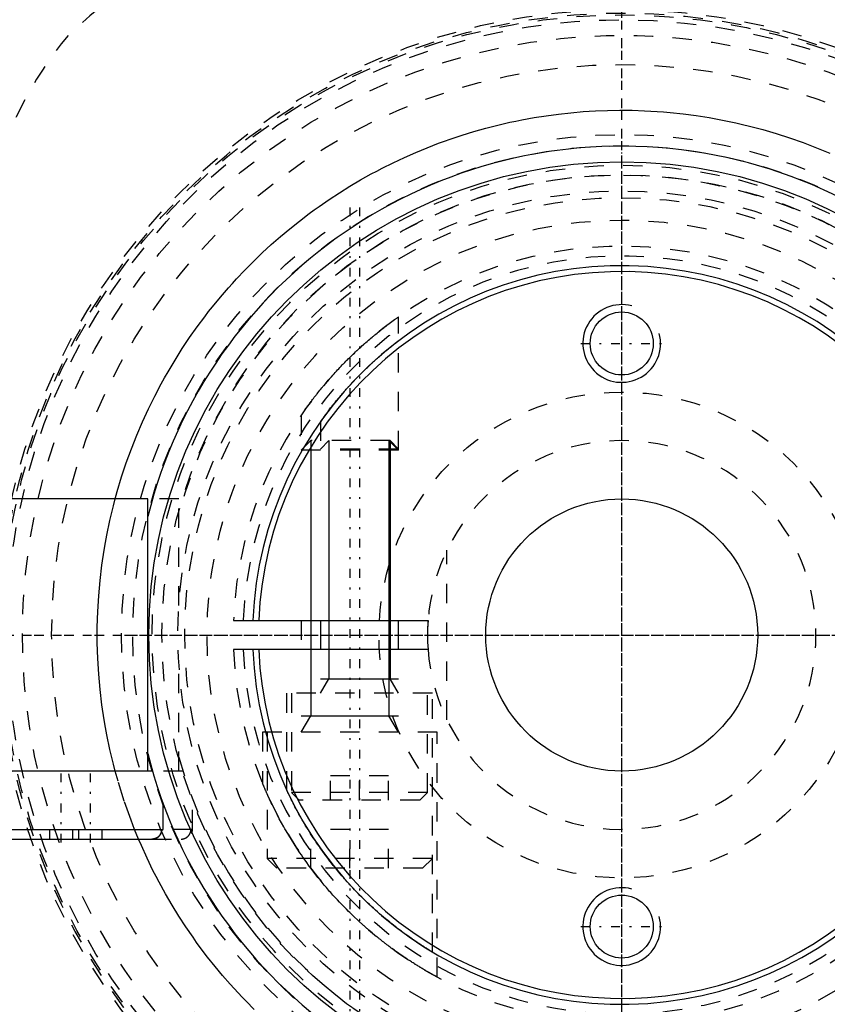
# Model space of a CAD drawing. Extents: x -702 to 139, y -105 to 105.
# Tile 3 of 14: x -681 to -639, y -19 to 32. Entities that reach past the tile are written whole.
import ezdxf

# ---------------------------------------------------------------- set-up
doc = ezdxf.new("R2010")
doc.units = 0
doc.linetypes.add('CENTER', pattern=[1.5, 0.45, -0.5, 0.05, -0.5])
doc.linetypes.add('DASHED', pattern=[2, 1, -1])
for name, color, linetype in [('AM_0', 7, 'CONTINUOUS'), ('AM_10', 7, 'CONTINUOUS'), ('AM_3', 7, 'DASHED'), ('AM_7', 7, 'CENTER')]:
    doc.layers.add(name, color=color, linetype=linetype)

msp = doc.modelspace()

# ---------------------------------------------------------------- linework, layer by layer
at = {"layer": 'AM_0', "color": 7, "linetype": 'CONTINUOUS'}
for p, q in [((-674.4, 7), (-683.75, 7)), ((-674.4, -7), (-674.4, 7)), ((-668.985, 0.75), (-659.972, 0.75)), ((-665.5, 0.75), (-665.5, -0.75)), ((-661.5, -0.75), (-661.5, 0.75)), ((-659.972, -0.75), (-668.985, -0.75)), ((-674.156, -7), (-684.1, -7)), ((-673.6, -10), (-673.6, -8.693)), ((-684.1, -10), (-673.6, -10)), ((-683.514, -10.5), (-674.186, -10.5))]:
    msp.add_line(p, q, dxfattribs=at)
for points in [[(-665.5, 10.989, 0), (-665.5, 10.989, 0), (-665.497, 10.992, 0), (-665.493, 10.999, 0), (-665.489, 11.004, 0), (-665.486, 11.009, 0), (-665.476, 11.022, 0), (-665.465, 11.038, 0), (-665.451, 11.057, 0), (-665.436, 11.079, 0), (-665.418, 11.103, 0), (-665.408, 11.117, 0), (-665.398, 11.13, 0), (-665.377, 11.16, 0), (-665.354, 11.192, 0), (-665.329, 11.226, 0), (-665.303, 11.261, 0), (-665.276, 11.299, 0), (-665.261, 11.318, 0), (-665.247, 11.338, 0), (-665.217, 11.378, 0), (-665.186, 11.419, 0), (-665.17, 11.44, 0), (-665.154, 11.461, 0), (-665.121, 11.505, 0), (-665.088, 11.548, 0), (-665.071, 11.57, 0), (-665.054, 11.592, 0), (-665.02, 11.636, 0), (-664.985, 11.681, 0), (-664.95, 11.727, 0), (-664.913, 11.773, 0), (-664.875, 11.82, 0), (-664.856, 11.844, 0), (-664.837, 11.869, 0), (-664.798, 11.917, 0), (-664.758, 11.967, 0), (-664.717, 12.017, 0), (-664.676, 12.068, 0), (-664.633, 12.119, 0), (-664.612, 12.145, 0), (-664.59, 12.17, 0), (-664.547, 12.223, 0), (-664.503, 12.275, 0), (-664.458, 12.328, 0), (-664.413, 12.381, 0), (-664.367, 12.434, 0), (-664.344, 12.46, 0), (-664.32, 12.487, 0), (-664.274, 12.541, 0), (-664.226, 12.594, 0), (-664.179, 12.648, 0), (-664.131, 12.701, 0), (-664.083, 12.755, 0), (-664.058, 12.781, 0), (-664.034, 12.808, 0), (-663.985, 12.861, 0), (-663.936, 12.914, 0), (-663.887, 12.967, 0), (-663.838, 13.019, 0), (-663.789, 13.071, 0), (-663.764, 13.097, 0), (-663.74, 13.123, 0), (-663.691, 13.174, 0), (-663.642, 13.225, 0), (-663.617, 13.25, 0), (-663.593, 13.275, 0), (-663.544, 13.325, 0), (-663.496, 13.374, 0), (-663.471, 13.399, 0), (-663.447, 13.423, 0), (-663.397, 13.473, 0), (-663.347, 13.522, 0), (-663.297, 13.572, 0), (-663.245, 13.622, 0), (-663.194, 13.672, 0), (-663.168, 13.697, 0), (-663.142, 13.722, 0), (-663.09, 13.771, 0), (-663.038, 13.821, 0), (-662.985, 13.87, 0), (-662.933, 13.919, 0), (-662.88, 13.968, 0), (-662.854, 13.992, 0), (-662.828, 14.016, 0), (-662.776, 14.064, 0), (-662.723, 14.111, 0), (-662.672, 14.157, 0), (-662.62, 14.203, 0), (-662.569, 14.249, 0), (-662.544, 14.271, 0), (-662.518, 14.293, 0), (-662.468, 14.337, 0), (-662.419, 14.38, 0), (-662.37, 14.422, 0), (-662.322, 14.463, 0), (-662.275, 14.503, 0), (-662.251, 14.523, 0), (-662.228, 14.542, 0), (-662.183, 14.58, 0), (-662.138, 14.617, 0), (-662.095, 14.653, 0), (-662.053, 14.688, 0), (-662.012, 14.721, 0), (-661.992, 14.738, 0), (-661.972, 14.754, 0), (-661.932, 14.786, 0), (-661.894, 14.817, 0), (-661.875, 14.832, 0), (-661.856, 14.847, 0), (-661.82, 14.876, 0), (-661.785, 14.904, 0), (-661.768, 14.917, 0), (-661.751, 14.93, 0), (-661.719, 14.956, 0), (-661.689, 14.979, 0), (-661.66, 15.001, 0), (-661.634, 15.021, 0), (-661.61, 15.04, 0), (-661.599, 15.049, 0), (-661.588, 15.057, 0), (-661.569, 15.072, 0), (-661.552, 15.085, 0), (-661.537, 15.096, 0), (-661.525, 15.106, 0), (-661.515, 15.113, 0), (-661.511, 15.116, 0), (-661.508, 15.119, 0), (-661.503, 15.122, 0), (-661.5, 15.124, 0), (-661.5, 15.124, 0)], [(-659.75, -16.308, 0), (-659.751, -16.307, 0), (-659.755, -16.304, 0), (-659.765, -16.299, 0), (-659.772, -16.294, 0), (-659.78, -16.29, 0), (-659.8, -16.278, 0), (-659.825, -16.263, 0), (-659.854, -16.245, 0), (-659.889, -16.223, 0), (-659.929, -16.199, 0), (-659.951, -16.186, 0), (-659.974, -16.172, 0), (-660.023, -16.141, 0), (-660.076, -16.108, 0), (-660.134, -16.072, 0), (-660.196, -16.033, 0), (-660.261, -15.991, 0), (-660.295, -15.969, 0), (-660.33, -15.947, 0), (-660.402, -15.9, 0), (-660.477, -15.851, 0), (-660.515, -15.825, 0), (-660.554, -15.799, 0), (-660.633, -15.746, 0), (-660.714, -15.691, 0), (-660.754, -15.663, 0), (-660.796, -15.635, 0), (-660.881, -15.576, 0), (-660.968, -15.514, 0), (-661.058, -15.45, 0), (-661.15, -15.384, 0), (-661.244, -15.316, 0), (-661.292, -15.28, 0), (-661.34, -15.245, 0), (-661.438, -15.172, 0), (-661.537, -15.097, 0), (-661.637, -15.019, 0), (-661.739, -14.94, 0), (-661.841, -14.859, 0), (-661.893, -14.818, 0), (-661.944, -14.776, 0), (-662.048, -14.691, 0), (-662.153, -14.605, 0), (-662.257, -14.518, 0), (-662.362, -14.429, 0), (-662.467, -14.338, 0), (-662.519, -14.293, 0), (-662.571, -14.247, 0), (-662.675, -14.154, 0), (-662.779, -14.061, 0), (-662.881, -13.967, 0), (-662.983, -13.872, 0), (-663.084, -13.777, 0), (-663.134, -13.73, 0), (-663.184, -13.682, 0), (-663.282, -13.587, 0), (-663.378, -13.491, 0), (-663.474, -13.396, 0), (-663.567, -13.301, 0), (-663.661, -13.205, 0), (-663.708, -13.156, 0), (-663.755, -13.107, 0), (-663.849, -13.008, 0), (-663.942, -12.908, 0), (-663.989, -12.858, 0), (-664.035, -12.807, 0), (-664.128, -12.704, 0), (-664.22, -12.601, 0), (-664.266, -12.549, 0), (-664.312, -12.497, 0), (-664.403, -12.391, 0), (-664.494, -12.285, 0), (-664.584, -12.179, 0), (-664.673, -12.071, 0), (-664.761, -11.963, 0), (-664.805, -11.909, 0), (-664.848, -11.855, 0), (-664.934, -11.746, 0), (-665.02, -11.636, 0), (-665.104, -11.527, 0), (-665.187, -11.417, 0), (-665.269, -11.307, 0), (-665.31, -11.252, 0), (-665.35, -11.197, 0), (-665.429, -11.088, 0), (-665.507, -10.978, 0), (-665.584, -10.869, 0), (-665.66, -10.76, 0), (-665.734, -10.651, 0), (-665.77, -10.597, 0), (-665.807, -10.543, 0), (-665.878, -10.435, 0), (-665.947, -10.329, 0), (-666.016, -10.223, 0), (-666.082, -10.118, 0), (-666.147, -10.013, 0), (-666.179, -9.962, 0), (-666.211, -9.911, 0), (-666.272, -9.809, 0), (-666.332, -9.708, 0), (-666.391, -9.609, 0), (-666.448, -9.511, 0), (-666.505, -9.413, 0), (-666.533, -9.364, 0), (-666.56, -9.314, 0), (-666.615, -9.216, 0), (-666.669, -9.119, 0), (-666.695, -9.07, 0), (-666.721, -9.022, 0), (-666.772, -8.927, 0), (-666.822, -8.834, 0), (-666.845, -8.788, 0), (-666.869, -8.743, 0), (-666.914, -8.655, 0), (-666.957, -8.57, 0), (-666.998, -8.489, 0), (-667.037, -8.411, 0), (-667.072, -8.338, 0), (-667.089, -8.304, 0), (-667.105, -8.271, 0), (-667.135, -8.208, 0), (-667.162, -8.152, 0), (-667.186, -8.102, 0), (-667.206, -8.058, 0), (-667.217, -8.037, 0), (-667.219, -8.031, 0), (-667.222, -8.025, 0), (-667.223, -8.023, 0), (-667.224, -8.02, 0), (-667.227, -8.015, 0), (-667.229, -8.01, 0), (-667.23, -8.008, 0), (-667.231, -8.006, 0), (-667.233, -8.001, 0), (-667.235, -7.997, 0), (-667.236, -7.995, 0), (-667.237, -7.993, 0), (-667.239, -7.989, 0), (-667.24, -7.986, 0), (-667.242, -7.983, 0), (-667.243, -7.98, 0), (-667.244, -7.977, 0), (-667.245, -7.976, 0), (-667.245, -7.975, 0), (-667.246, -7.973, 0), (-667.247, -7.971, 0), (-667.248, -7.969, 0), (-667.249, -7.968, 0), (-667.249, -7.966, 0), (-667.249, -7.966, 0), (-667.25, -7.966, 0), (-667.25, -7.965, 0), (-667.25, -7.965, 0), (-667.25, -7.965, 0)], [(-674.186, -10.5, 0), (-674.183, -10.5, 0), (-674.176, -10.5, 0), (-674.168, -10.5, 0), (-674.165, -10.5, 0), (-674.161, -10.499, 0), (-674.154, -10.499, 0), (-674.147, -10.499, 0), (-674.14, -10.498, 0), (-674.132, -10.497, 0), (-674.125, -10.496, 0), (-674.121, -10.496, 0), (-674.117, -10.495, 0), (-674.11, -10.494, 0), (-674.103, -10.493, 0), (-674.095, -10.492, 0), (-674.088, -10.491, 0), (-674.08, -10.489, 0), (-674.077, -10.488, 0), (-674.073, -10.487, 0), (-674.066, -10.486, 0), (-674.058, -10.484, 0), (-674.055, -10.483, 0), (-674.051, -10.482, 0), (-674.044, -10.48, 0), (-674.037, -10.478, 0), (-674.033, -10.477, 0), (-674.03, -10.476, 0), (-674.023, -10.474, 0), (-674.016, -10.471, 0), (-674.009, -10.469, 0), (-674.002, -10.466, 0), (-673.996, -10.464, 0), (-673.993, -10.462, 0), (-673.989, -10.461, 0), (-673.983, -10.458, 0), (-673.977, -10.456, 0), (-673.97, -10.453, 0), (-673.964, -10.45, 0), (-673.957, -10.446, 0), (-673.954, -10.445, 0), (-673.95, -10.443, 0), (-673.944, -10.44, 0), (-673.937, -10.436, 0), (-673.931, -10.433, 0), (-673.924, -10.429, 0), (-673.918, -10.425, 0), (-673.915, -10.423, 0), (-673.912, -10.421, 0), (-673.905, -10.417, 0), (-673.899, -10.413, 0), (-673.893, -10.409, 0), (-673.887, -10.404, 0), (-673.881, -10.4, 0), (-673.877, -10.398, 0), (-673.875, -10.395, 0), (-673.869, -10.391, 0), (-673.863, -10.386, 0), (-673.857, -10.381, 0), (-673.852, -10.377, 0), (-673.846, -10.372, 0), (-673.843, -10.369, 0), (-673.841, -10.367, 0), (-673.835, -10.362, 0), (-673.83, -10.357, 0), (-673.828, -10.355, 0), (-673.825, -10.353, 0), (-673.82, -10.348, 0), (-673.816, -10.343, 0), (-673.813, -10.34, 0), (-673.811, -10.337, 0), (-673.806, -10.332, 0), (-673.801, -10.327, 0), (-673.796, -10.321, 0), (-673.791, -10.315, 0), (-673.787, -10.31, 0), (-673.784, -10.307, 0), (-673.782, -10.304, 0), (-673.778, -10.298, 0), (-673.773, -10.292, 0), (-673.769, -10.286, 0), (-673.764, -10.279, 0), (-673.76, -10.273, 0), (-673.758, -10.27, 0), (-673.756, -10.267, 0), (-673.752, -10.261, 0), (-673.748, -10.254, 0), (-673.744, -10.248, 0), (-673.741, -10.241, 0), (-673.737, -10.235, 0), (-673.735, -10.231, 0), (-673.734, -10.228, 0), (-673.73, -10.222, 0), (-673.727, -10.215, 0), (-673.724, -10.209, 0), (-673.721, -10.202, 0), (-673.718, -10.196, 0), (-673.717, -10.193, 0), (-673.716, -10.189, 0), (-673.713, -10.183, 0), (-673.71, -10.176, 0), (-673.708, -10.17, 0), (-673.705, -10.163, 0), (-673.703, -10.156, 0), (-673.702, -10.153, 0), (-673.701, -10.149, 0), (-673.699, -10.142, 0), (-673.697, -10.135, 0), (-673.696, -10.131, 0), (-673.695, -10.128, 0), (-673.693, -10.12, 0), (-673.691, -10.113, 0), (-673.69, -10.109, 0), (-673.689, -10.106, 0), (-673.688, -10.098, 0), (-673.686, -10.091, 0), (-673.685, -10.084, 0), (-673.684, -10.076, 0), (-673.683, -10.069, 0), (-673.682, -10.065, 0), (-673.682, -10.061, 0), (-673.681, -10.054, 0), (-673.68, -10.047, 0), (-673.679, -10.039, 0), (-673.679, -10.032, 0), (-673.678, -10.025, 0), (-673.678, -10.021, 0), (-673.678, -10.018, 0), (-673.678, -10.01, 0), (-673.678, -10.003, 0), (-673.678, -10, 0)], [(-673.678, -10, 0), (-673.678, -10.011, 0), (-673.679, -10.035, 0), (-673.681, -10.059, 0), (-673.683, -10.071, 0), (-673.685, -10.083, 0), (-673.69, -10.108, 0), (-673.696, -10.132, 0), (-673.703, -10.155, 0), (-673.711, -10.177, 0), (-673.719, -10.198, 0), (-673.724, -10.209, 0), (-673.729, -10.22, 0), (-673.741, -10.241, 0), (-673.753, -10.262, 0), (-673.767, -10.283, 0), (-673.781, -10.303, 0), (-673.797, -10.321, 0), (-673.804, -10.33, 0), (-673.812, -10.339, 0), (-673.828, -10.356, 0), (-673.846, -10.371, 0), (-673.855, -10.379, 0)], [(-673.982, -10.458, 0), (-673.985, -10.459, 0), (-673.991, -10.462, 0), (-673.997, -10.464, 0), (-674, -10.465, 0), (-674.003, -10.467, 0), (-674.009, -10.469, 0), (-674.016, -10.471, 0), (-674.022, -10.473, 0), (-674.029, -10.476, 0), (-674.035, -10.478, 0), (-674.039, -10.479, 0), (-674.042, -10.48, 0), (-674.049, -10.481, 0), (-674.055, -10.483, 0), (-674.062, -10.485, 0), (-674.069, -10.487, 0), (-674.076, -10.488, 0), (-674.079, -10.489, 0), (-674.083, -10.49, 0), (-674.09, -10.491, 0), (-674.097, -10.492, 0), (-674.1, -10.493, 0)], [(-673.874, -10.395, 0), (-673.888, -10.405, 0), (-673.916, -10.424, 0), (-673.945, -10.44, 0), (-673.96, -10.448, 0)]]:
    msp.add_polyline3d(points, dxfattribs=at)
for centre, radius in [((-650, 0), 45), ((-650, 0), 24.35), ((-650, 15), 1.621), ((-650, 0), 7), ((-650, -15), 1.621)]:
    msp.add_circle(centre, radius, dxfattribs=at)
for radius, start, end in [(52, 95.6838, 154.6683), (25.15, 194.0276, 165.9724), (19, 182.2623, 177.7377), (18.7, 182.2986, 177.7014), (10, 175.6988, 180), (10, 175.6988, 184.3012)]:
    msp.add_arc((-650, 0), radius, start, end, dxfattribs=at)
at = {"layer": 'AM_10', "color": 7, "linetype": 'CONTINUOUS'}
for p, q in [((-666.01, 10), (-666.01, -4.15)), ((-665.071, 10), (-665.071, -2.256)), ((-661.99, 10), (-661.99, -4.15)), ((-661.929, 10), (-661.929, -2.256)), ((-665.5, -3), (-665.071, -2.256)), ((-665.5, -2.256), (-661.5, -2.256)), ((-661.5, -3), (-661.929, -2.256)), ((-666.5, -5), (-666.01, -4.15)), ((-666.5, -4.15), (-661.5, -4.15)), ((-661.5, -5), (-661.99, -4.15))]:
    msp.add_line(p, q, dxfattribs=at)
for centre in [(-650, 15), (-650, -15)]:
    msp.add_arc(centre, 2, 75, 15, dxfattribs=at)
at = {"layer": 'AM_3', "color": 6, "linetype": 'DASHED'}
for p, q in [((-661.5, 9.509), (-661.5, 16.363)), ((-666.5, 11.303), (-666.5, 9.509)), ((-665.5, 10.989), (-665.5, 9.57)), ((-666.01, 10), (-666.5, 9.509)), ((-661.929, 10), (-666.01, 10)), ((-665.071, 10), (-665.5, 9.57)), ((-661.5, 9.509), (-661.99, 10)), ((-661.5, 9.57), (-661.929, 10)), ((-661.5, 9.509), (-666.5, 9.509)), ((-661.5, 9.57), (-665.5, 9.57)), ((-672.8, 7), (-674.4, 7)), ((-672.8, 1.511), (-672.8, 7)), ((-659, -4.359), (-659, 4.359)), ((-669.986, 0.75), (-668.985, 0.75)), ((-666.5, 0.75), (-666.5, -0.75)), ((-668.985, -0.75), (-669.986, -0.75)), ((-672.8, -7), (-672.8, -1.511)), ((-667.25, -3), (-667.25, -7.965)), ((-659.75, -3), (-667.25, -3)), ((-667, -3), (-667, -8.1)), ((-660, -8.1), (-660, -3)), ((-659.75, -16.308), (-659.75, -3)), ((-668.5, -5), (-668.5, -7.599)), ((-659.5, -5), (-668.5, -5)), ((-668.25, -5), (-668.25, -11.5)), ((-659.5, -17.6), (-659.5, -5)), ((-672.59, -7), (-674.4, -7)), ((-662, -7.25), (-665, -7.25)), ((-665, -8.5), (-665, -7.25)), ((-663.5, -8.5), (-663.5, -7.25)), ((-662, -8.5), (-662, -7.25)), ((-667, -8.1), (-666.6, -8.5)), ((-660, -8.1), (-667, -8.1)), ((-660.4, -8.5), (-660, -8.1)), ((-672.1, -10), (-672.1, -8.421)), ((-660.4, -8.5), (-666.6, -8.5)), ((-679.45, -10.5), (-679.45, -10)), ((-678.25, -10.5), (-678.25, -10)), ((-677.95, -10.5), (-677.95, -10)), ((-676.75, -10.5), (-676.75, -10)), ((-674.871, -10.51), (-675.075, -10.012)), ((-672.1, -10), (-673.678, -10)), ((-672.15, -10), (-672.15, -10.218)), ((-666, -12), (-666, -10)), ((-662, -10), (-666, -10)), ((-664, -12), (-664, -10)), ((-662, -12), (-662, -10)), ((-674.186, -10.5), (-672.686, -10.5)), ((-668.25, -11.5), (-667.75, -12)), ((-659.75, -11.5), (-668.25, -11.5)), ((-660.25, -12), (-659.75, -11.5)), ((-660.25, -12), (-667.75, -12))]:
    msp.add_line(p, q, dxfattribs=at)
for points in [[(-676.074, 7.011, 0), (-675.97, 7.387, 0), (-675.747, 8.131, 0), (-675.505, 8.861, 0), (-675.377, 9.22, 0), (-675.245, 9.576, 0), (-674.968, 10.277, 0), (-674.674, 10.963, 0), (-674.366, 11.633, 0), (-674.042, 12.287, 0), (-673.706, 12.924, 0), (-673.533, 13.237, 0), (-673.357, 13.545, 0), (-672.997, 14.148, 0), (-672.626, 14.733, 0), (-672.246, 15.3, 0), (-671.859, 15.849, 0), (-671.465, 16.379, 0), (-671.265, 16.637, 0), (-671.065, 16.89, 0), (-670.661, 17.381, 0), (-670.252, 17.857, 0), (-670.043, 18.091, 0), (-669.831, 18.322, 0), (-669.4, 18.779, 0), (-668.958, 19.225, 0), (-668.733, 19.444, 0), (-668.505, 19.661, 0), (-668.042, 20.087, 0), (-667.569, 20.502, 0), (-667.086, 20.906, 0), (-666.593, 21.299, 0), (-666.091, 21.681, 0), (-665.836, 21.868, 0), (-665.58, 22.052, 0), (-665.059, 22.41, 0), (-664.53, 22.757, 0), (-663.993, 23.091, 0), (-663.447, 23.413, 0), (-662.894, 23.722, 0), (-662.614, 23.872, 0), (-662.333, 24.019, 0), (-661.764, 24.302, 0), (-661.189, 24.572, 0), (-660.607, 24.829, 0), (-660.019, 25.072, 0), (-659.426, 25.301, 0), (-659.127, 25.411, 0), (-658.826, 25.517, 0), (-658.222, 25.718, 0), (-657.612, 25.905, 0), (-656.999, 26.077, 0), (-656.381, 26.235, 0), (-655.76, 26.378, 0), (-655.449, 26.444, 0), (-655.137, 26.507, 0), (-654.51, 26.621, 0), (-653.882, 26.72, 0), (-653.252, 26.803, 0), (-652.621, 26.873, 0), (-651.989, 26.927, 0), (-651.673, 26.948, 0), (-651.358, 26.966, 0), (-650.727, 26.99, 0), (-650.097, 27, 0), (-649.782, 26.999, 0), (-649.464, 26.995, 0), (-648.821, 26.974, 0), (-648.17, 26.938, 0), (-647.841, 26.914, 0), (-647.51, 26.885, 0), (-646.843, 26.815, 0), (-646.169, 26.727, 0), (-645.49, 26.621, 0), (-644.807, 26.496, 0), (-644.12, 26.352, 0), (-643.775, 26.273, 0), (-643.43, 26.188, 0), (-642.738, 26.005, 0), (-642.046, 25.802, 0), (-641.354, 25.578, 0), (-640.663, 25.334, 0), (-639.975, 25.07, 0), (-639.632, 24.93, 0), (-639.289, 24.785, 0)], [(-666.5, 11.303, 0), (-666.5, 11.303, 0), (-666.497, 11.307, 0), (-666.491, 11.316, 0), (-666.487, 11.322, 0), (-666.482, 11.328, 0), (-666.471, 11.345, 0), (-666.457, 11.365, 0), (-666.44, 11.389, 0), (-666.421, 11.417, 0), (-666.399, 11.448, 0), (-666.388, 11.465, 0), (-666.376, 11.482, 0), (-666.349, 11.519, 0), (-666.321, 11.559, 0), (-666.291, 11.602, 0), (-666.259, 11.647, 0), (-666.225, 11.694, 0), (-666.208, 11.718, 0), (-666.19, 11.743, 0), (-666.153, 11.793, 0), (-666.115, 11.845, 0), (-666.096, 11.872, 0), (-666.076, 11.898, 0), (-666.036, 11.952, 0), (-665.995, 12.007, 0), (-665.974, 12.034, 0), (-665.953, 12.062, 0), (-665.911, 12.117, 0), (-665.869, 12.173, 0), (-665.825, 12.23, 0), (-665.78, 12.288, 0), (-665.734, 12.347, 0), (-665.711, 12.376, 0), (-665.687, 12.407, 0), (-665.639, 12.467, 0), (-665.589, 12.529, 0), (-665.539, 12.591, 0), (-665.488, 12.654, 0), (-665.436, 12.718, 0), (-665.409, 12.749, 0), (-665.383, 12.782, 0), (-665.329, 12.846, 0), (-665.274, 12.911, 0), (-665.219, 12.976, 0), (-665.163, 13.042, 0), (-665.106, 13.108, 0), (-665.077, 13.141, 0), (-665.048, 13.174, 0), (-664.99, 13.24, 0), (-664.931, 13.306, 0), (-664.872, 13.372, 0), (-664.812, 13.439, 0), (-664.752, 13.505, 0), (-664.722, 13.538, 0), (-664.692, 13.57, 0), (-664.631, 13.636, 0), (-664.57, 13.701, 0), (-664.508, 13.766, 0), (-664.447, 13.831, 0), (-664.385, 13.895, 0), (-664.354, 13.927, 0), (-664.323, 13.959, 0), (-664.261, 14.022, 0), (-664.2, 14.084, 0), (-664.169, 14.116, 0), (-664.138, 14.146, 0), (-664.076, 14.207, 0), (-664.015, 14.268, 0), (-663.985, 14.298, 0), (-663.954, 14.328, 0), (-663.892, 14.388, 0), (-663.829, 14.449, 0), (-663.765, 14.509, 0), (-663.701, 14.57, 0), (-663.636, 14.631, 0), (-663.603, 14.661, 0), (-663.571, 14.692, 0), (-663.505, 14.752, 0), (-663.439, 14.812, 0), (-663.372, 14.872, 0), (-663.306, 14.932, 0), (-663.239, 14.991, 0), (-663.206, 15.02, 0), (-663.173, 15.049, 0), (-663.107, 15.107, 0), (-663.041, 15.164, 0), (-662.975, 15.22, 0), (-662.91, 15.275, 0), (-662.845, 15.33, 0), (-662.813, 15.357, 0), (-662.781, 15.383, 0), (-662.717, 15.436, 0), (-662.655, 15.487, 0), (-662.593, 15.538, 0), (-662.532, 15.587, 0), (-662.472, 15.635, 0), (-662.443, 15.658, 0), (-662.414, 15.681, 0), (-662.356, 15.726, 0), (-662.3, 15.77, 0), (-662.246, 15.813, 0), (-662.192, 15.854, 0), (-662.141, 15.894, 0), (-662.115, 15.913, 0), (-662.09, 15.932, 0), (-662.04, 15.97, 0), (-661.992, 16.006, 0), (-661.968, 16.024, 0), (-661.944, 16.042, 0), (-661.899, 16.076, 0), (-661.855, 16.108, 0), (-661.833, 16.124, 0), (-661.812, 16.139, 0), (-661.772, 16.168, 0), (-661.735, 16.196, 0), (-661.699, 16.221, 0), (-661.667, 16.245, 0), (-661.637, 16.266, 0), (-661.623, 16.276, 0), (-661.61, 16.285, 0), (-661.585, 16.303, 0), (-661.564, 16.318, 0), (-661.546, 16.331, 0), (-661.53, 16.342, 0), (-661.518, 16.35, 0), (-661.513, 16.354, 0), (-661.509, 16.357, 0), (-661.503, 16.361, 0), (-661.5, 16.363, 0), (-661.5, 16.363, 0)], [(-676.074, -7.011, 0), (-676.17, -6.642, 0), (-676.348, -5.896, 0), (-676.506, -5.139, 0), (-676.578, -4.756, 0), (-676.644, -4.372, 0), (-676.76, -3.595, 0), (-676.854, -2.809, 0), (-676.925, -2.015, 0), (-676.973, -1.214, 0), (-676.997, -0.406, 0), (-677, 0, 0), (-676.997, 0.406, 0), (-676.973, 1.214, 0), (-676.925, 2.015, 0), (-676.854, 2.809, 0), (-676.76, 3.595, 0), (-676.644, 4.372, 0), (-676.578, 4.756, 0), (-676.506, 5.139, 0), (-676.348, 5.896, 0), (-676.17, 6.642, 0), (-676.074, 7.011, 0)], [(-675.075, -10.012, 0), (-675.263, -9.529, 0), (-675.613, -8.541, 0), (-675.93, -7.527, 0), (-676.074, -7.011, 0)], [(-668.251, -8.179, 0), (-668.263, -8.152, 0), (-668.287, -8.098, 0), (-668.31, -8.046, 0), (-668.321, -8.021, 0), (-668.332, -7.996, 0), (-668.353, -7.949, 0), (-668.372, -7.904, 0), (-668.39, -7.861, 0), (-668.407, -7.821, 0), (-668.423, -7.784, 0), (-668.431, -7.766, 0), (-668.438, -7.75, 0), (-668.451, -7.718, 0), (-668.462, -7.69, 0), (-668.473, -7.666, 0), (-668.481, -7.644, 0), (-668.489, -7.627, 0), (-668.492, -7.62, 0), (-668.494, -7.614, 0), (-668.498, -7.605, 0), (-668.5, -7.6, 0), (-668.5, -7.599, 0)], [(-666, -12, 0), (-666.085, -11.885, 0), (-666.252, -11.656, 0), (-666.414, -11.427, 0), (-666.493, -11.313, 0), (-666.571, -11.199, 0), (-666.722, -10.971, 0), (-666.869, -10.745, 0), (-667.009, -10.521, 0), (-667.144, -10.299, 0), (-667.273, -10.081, 0), (-667.336, -9.974, 0), (-667.397, -9.867, 0), (-667.514, -9.658, 0), (-667.627, -9.449, 0), (-667.738, -9.239, 0), (-667.845, -9.031, 0), (-667.947, -8.827, 0), (-667.996, -8.727, 0), (-668.043, -8.629, 0), (-668.132, -8.44, 0), (-668.213, -8.263, 0), (-668.251, -8.179, 0)], [(-673.722, -10.203, 0), (-673.719, -10.198, 0), (-673.715, -10.188, 0), (-673.711, -10.178, 0), (-673.709, -10.172, 0), (-673.707, -10.167, 0), (-673.703, -10.156, 0), (-673.699, -10.145, 0), (-673.696, -10.134, 0), (-673.693, -10.122, 0), (-673.69, -10.11, 0), (-673.689, -10.105, 0), (-673.688, -10.099, 0), (-673.685, -10.087, 0), (-673.683, -10.075, 0), (-673.682, -10.063, 0), (-673.68, -10.051, 0), (-673.679, -10.04, 0), (-673.679, -10.034, 0), (-673.679, -10.028, 0), (-673.678, -10.017, 0), (-673.678, -10.006, 0), (-673.678, -10, 0)], [(-672.686, -10.5, 0), (-672.683, -10.5, 0), (-672.676, -10.5, 0), (-672.67, -10.5, 0), (-672.666, -10.5, 0), (-672.663, -10.499, 0), (-672.656, -10.499, 0), (-672.649, -10.499, 0), (-672.642, -10.498, 0), (-672.636, -10.498, 0), (-672.629, -10.497, 0), (-672.625, -10.496, 0), (-672.622, -10.496, 0), (-672.615, -10.495, 0), (-672.608, -10.494, 0), (-672.601, -10.493, 0), (-672.594, -10.492, 0), (-672.587, -10.49, 0), (-672.583, -10.49, 0), (-672.58, -10.489, 0), (-672.573, -10.488, 0), (-672.566, -10.486, 0), (-672.563, -10.485, 0), (-672.559, -10.484, 0), (-672.553, -10.483, 0), (-672.546, -10.481, 0), (-672.542, -10.48, 0), (-672.539, -10.479, 0), (-672.533, -10.477, 0), (-672.526, -10.475, 0), (-672.519, -10.472, 0), (-672.513, -10.47, 0), (-672.507, -10.468, 0), (-672.504, -10.467, 0), (-672.501, -10.466, 0), (-672.494, -10.463, 0), (-672.488, -10.461, 0), (-672.482, -10.458, 0), (-672.476, -10.456, 0), (-672.47, -10.453, 0), (-672.467, -10.451, 0), (-672.464, -10.45, 0), (-672.458, -10.447, 0), (-672.452, -10.444, 0), (-672.446, -10.441, 0), (-672.44, -10.437, 0), (-672.433, -10.434, 0), (-672.43, -10.432, 0), (-672.427, -10.431, 0), (-672.421, -10.427, 0), (-672.415, -10.423, 0), (-672.409, -10.42, 0), (-672.403, -10.416, 0), (-672.397, -10.412, 0), (-672.395, -10.41, 0), (-672.392, -10.408, 0), (-672.386, -10.404, 0), (-672.38, -10.4, 0), (-672.375, -10.395, 0), (-672.369, -10.391, 0), (-672.364, -10.387, 0), (-672.361, -10.385, 0), (-672.358, -10.382, 0), (-672.353, -10.378, 0), (-672.348, -10.373, 0), (-672.345, -10.371, 0), (-672.343, -10.369, 0), (-672.338, -10.364, 0), (-672.333, -10.36, 0), (-672.331, -10.358, 0), (-672.328, -10.355, 0), (-672.324, -10.351, 0), (-672.319, -10.346, 0), (-672.314, -10.341, 0), (-672.31, -10.336, 0), (-672.305, -10.331, 0), (-672.303, -10.329, 0), (-672.301, -10.326, 0), (-672.296, -10.321, 0), (-672.292, -10.316, 0), (-672.287, -10.31, 0), (-672.283, -10.305, 0), (-672.279, -10.299, 0), (-672.277, -10.297, 0), (-672.275, -10.294, 0), (-672.27, -10.288, 0), (-672.266, -10.282, 0), (-672.262, -10.276, 0), (-672.258, -10.271, 0), (-672.255, -10.265, 0), (-672.253, -10.262, 0), (-672.251, -10.259, 0), (-672.247, -10.253, 0), (-672.244, -10.247, 0), (-672.24, -10.24, 0), (-672.237, -10.234, 0), (-672.234, -10.228, 0), (-672.232, -10.225, 0), (-672.231, -10.222, 0), (-672.228, -10.216, 0), (-672.225, -10.21, 0), (-672.222, -10.204, 0), (-672.219, -10.198, 0), (-672.217, -10.192, 0), (-672.215, -10.189, 0), (-672.214, -10.186, 0), (-672.212, -10.18, 0), (-672.209, -10.173, 0), (-672.208, -10.17, 0), (-672.207, -10.167, 0), (-672.205, -10.161, 0), (-672.202, -10.154, 0), (-672.201, -10.151, 0), (-672.2, -10.148, 0), (-672.198, -10.141, 0), (-672.196, -10.134, 0), (-672.195, -10.128, 0), (-672.193, -10.121, 0), (-672.191, -10.114, 0), (-672.19, -10.111, 0), (-672.19, -10.107, 0), (-672.188, -10.1, 0), (-672.187, -10.093, 0), (-672.185, -10.086, 0), (-672.184, -10.079, 0), (-672.183, -10.072, 0), (-672.183, -10.069, 0), (-672.182, -10.065, 0), (-672.181, -10.059, 0), (-672.18, -10.052, 0), (-672.18, -10.048, 0)], [(-672.18, -10.048, 0), (-672.179, -10.04, 0), (-672.178, -10.024, 0), (-672.178, -10.008, 0), (-672.178, -10, 0)], [(-668.914, -19.268, 0), (-669.338, -18.843, 0), (-669.546, -18.627, 0), (-669.751, -18.409, 0), (-670.155, -17.966, 0), (-670.549, -17.514, 0), (-670.935, -17.05, 0), (-671.319, -16.569, 0), (-671.697, -16.069, 0), (-671.885, -15.813, 0), (-672.07, -15.553, 0), (-672.437, -15.02, 0), (-672.795, -14.47, 0), (-673.145, -13.903, 0), (-673.485, -13.32, 0), (-673.815, -12.722, 0), (-673.975, -12.417, 0), (-674.133, -12.108, 0), (-674.438, -11.48, 0), (-674.73, -10.837, 0), (-674.871, -10.51, 0)], [(-674.186, -10.5, 0), (-674.173, -10.5, 0), (-674.147, -10.499, 0), (-674.12, -10.496, 0), (-674.106, -10.494, 0), (-674.093, -10.492, 0), (-674.066, -10.486, 0), (-674.04, -10.479, 0), (-674.014, -10.471, 0), (-673.99, -10.461, 0), (-673.966, -10.451, 0), (-673.954, -10.445, 0), (-673.942, -10.439, 0), (-673.919, -10.425, 0), (-673.896, -10.41, 0), (-673.873, -10.394, 0), (-673.852, -10.377, 0), (-673.833, -10.36, 0), (-673.824, -10.351, 0), (-673.815, -10.342, 0), (-673.797, -10.322, 0), (-673.78, -10.301, 0), (-673.772, -10.29, 0)], [(-674.1, -10.493, 0), (-674.115, -10.495, 0), (-674.144, -10.498, 0), (-674.172, -10.5, 0), (-674.186, -10.5, 0)], [(-673.96, -10.448, 0), (-673.964, -10.45, 0), (-673.971, -10.453, 0), (-673.978, -10.456, 0), (-673.982, -10.458, 0)], [(-673.855, -10.379, 0), (-673.858, -10.382, 0), (-673.864, -10.387, 0), (-673.871, -10.392, 0), (-673.874, -10.395, 0)], [(-673.772, -10.29, 0), (-673.762, -10.276, 0), (-673.744, -10.247, 0), (-673.728, -10.218, 0), (-673.722, -10.203, 0)], [(-664, -14.283, 0), (-664.058, -14.226, 0), (-664.175, -14.109, 0), (-664.291, -13.992, 0), (-664.349, -13.932, 0), (-664.407, -13.872, 0), (-664.523, -13.751, 0), (-664.638, -13.628, 0), (-664.752, -13.504, 0), (-664.866, -13.379, 0), (-664.98, -13.252, 0), (-665.036, -13.188, 0), (-665.092, -13.124, 0), (-665.203, -12.995, 0), (-665.313, -12.865, 0), (-665.423, -12.733, 0), (-665.531, -12.602, 0), (-665.637, -12.469, 0), (-665.69, -12.402, 0), (-665.743, -12.335, 0), (-665.847, -12.201, 0), (-665.95, -12.067, 0), (-666, -12, 0)], [(-659.5, -17.6, 0), (-659.5, -17.6, 0), (-659.501, -17.599, 0), (-659.504, -17.598, 0), (-659.505, -17.597, 0), (-659.507, -17.596, 0), (-659.512, -17.593, 0), (-659.518, -17.59, 0), (-659.525, -17.586, 0), (-659.533, -17.582, 0), (-659.542, -17.577, 0), (-659.547, -17.574, 0), (-659.553, -17.571, 0), (-659.565, -17.565, 0), (-659.578, -17.557, 0), (-659.592, -17.55, 0), (-659.608, -17.541, 0), (-659.624, -17.532, 0), (-659.633, -17.527, 0), (-659.642, -17.522, 0), (-659.662, -17.512, 0), (-659.682, -17.5, 0), (-659.692, -17.494, 0), (-659.703, -17.488, 0), (-659.726, -17.476, 0), (-659.75, -17.463, 0), (-659.762, -17.456, 0), (-659.775, -17.449, 0), (-659.801, -17.434, 0), (-659.828, -17.419, 0), (-659.856, -17.403, 0), (-659.885, -17.386, 0), (-659.916, -17.369, 0), (-659.931, -17.36, 0), (-659.947, -17.351, 0), (-659.979, -17.333, 0), (-660.012, -17.313, 0), (-660.047, -17.294, 0), (-660.082, -17.273, 0), (-660.118, -17.252, 0), (-660.136, -17.241, 0), (-660.154, -17.23, 0), (-660.192, -17.208, 0), (-660.23, -17.185, 0), (-660.269, -17.162, 0), (-660.309, -17.138, 0), (-660.35, -17.114, 0), (-660.37, -17.101, 0), (-660.391, -17.089, 0), (-660.433, -17.063, 0), (-660.475, -17.038, 0), (-660.517, -17.011, 0), (-660.561, -16.984, 0), (-660.604, -16.957, 0), (-660.626, -16.944, 0), (-660.648, -16.93, 0), (-660.693, -16.902, 0), (-660.737, -16.873, 0), (-660.783, -16.844, 0), (-660.829, -16.815, 0), (-660.876, -16.784, 0), (-660.899, -16.769, 0), (-660.923, -16.754, 0), (-660.971, -16.722, 0), (-661.02, -16.69, 0), (-661.044, -16.674, 0), (-661.069, -16.658, 0), (-661.119, -16.625, 0), (-661.169, -16.591, 0), (-661.194, -16.574, 0), (-661.22, -16.557, 0), (-661.271, -16.522, 0), (-661.322, -16.486, 0), (-661.375, -16.45, 0), (-661.427, -16.414, 0), (-661.48, -16.377, 0), (-661.507, -16.358, 0), (-661.534, -16.339, 0), (-661.588, -16.301, 0), (-661.642, -16.263, 0), (-661.696, -16.223, 0), (-661.751, -16.184, 0), (-661.806, -16.144, 0), (-661.834, -16.123, 0), (-661.862, -16.103, 0), (-661.917, -16.062, 0), (-661.973, -16.02, 0), (-662.029, -15.978, 0), (-662.085, -15.936, 0), (-662.142, -15.893, 0), (-662.17, -15.871, 0), (-662.199, -15.849, 0), (-662.255, -15.805, 0), (-662.312, -15.761, 0), (-662.369, -15.716, 0), (-662.426, -15.671, 0), (-662.483, -15.626, 0), (-662.512, -15.603, 0), (-662.54, -15.58, 0), (-662.597, -15.534, 0), (-662.654, -15.488, 0), (-662.854, -15.322, 0), (-663.024, -15.178, 0), (-663.193, -15.031, 0), (-663.525, -14.734, 0), (-663.845, -14.433, 0), (-664, -14.283, 0)]]:
    msp.add_polyline3d(points, dxfattribs=at)
for radius in [32.175, 32, 31.9, 31.65, 30.85, 29.35, 25.75, 25.175, 24.175, 23.675, 22.85, 22.5, 21.35, 12.5]:
    msp.add_circle((-650, 0), radius, dxfattribs=at)
for centre, radius, start, end in [((-650, 0), 48, 64.2565, 295.7435), ((-650, 0), 42, 100.0094, 132.733), ((-663.117, 18.069), 20, 140.2776, 165.7254), ((-650, 0), 23.65, 195.4078, 164.5922), ((-650, 0), 20, 182.1491, 177.8509), ((-650, 0), 19.5, 182.2042, 177.7958), ((-650, 0), 10, 184.3012, 175.6988), ((-672.6, -10), 0.5, 334.1581, 0)]:
    msp.add_arc(centre, radius, start, end, dxfattribs=at)
at = {"layer": 'AM_7', "color": 4, "linetype": 'CENTER'}
for p, q in [((-650, -50.4), (-650, 50.4)), ((-650, -47.25), (-650, 47.25)), ((-650, -32.392), (-650, 32.392)), ((-650, -25.384), (-650, 25.384)), ((-650, -24.832), (-650, 24.832)), ((-664, 22), (-664, -22)), ((-663.5, 22), (-663.5, -22)), ((-650, -21), (-650, 21)), ((-652.1, 15), (-647.9, 15)), ((-700.4, 0), (-599.6, 0)), ((-697.25, 0), (-602.75, 0)), ((-682.392, 0), (-617.608, 0)), ((-675.384, 0), (-624.616, 0)), ((-674.832, 0), (-625.168, 0)), ((-671, 0), (-629, 0)), ((-678.85, -10.675), (-678.85, -6.825)), ((-678.85, -10.675), (-678.85, -6.825)), ((-677.35, -10.675), (-677.35, -6.825)), ((-652.1, -15), (-647.9, -15))]:
    msp.add_line(p, q, dxfattribs=at)

doc.saveas('drawing.dxf')
